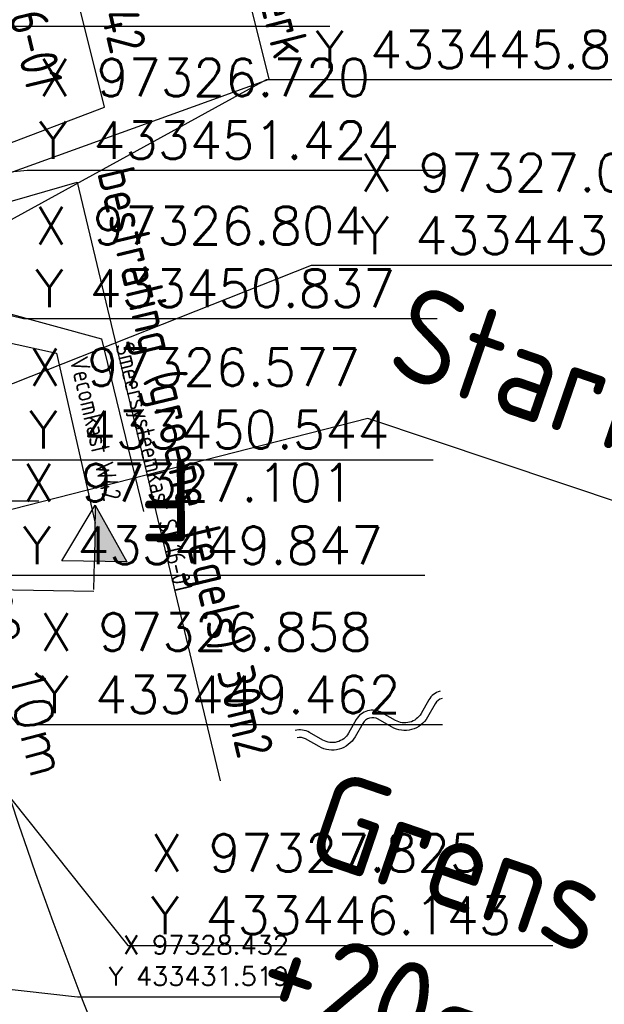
# Model space of a CAD drawing. Header units: millimetres. Extents: x 96940 to 101272, y 432237 to 434659.
# Tile 176 of 256: x 97336 to 97352, y 433430 to 433456. Entities that reach past the tile are written whole.
import ezdxf
from ezdxf.enums import TextEntityAlignment as Align

# ---------------------------------------------------------------- set-up
doc = ezdxf.new("R2010")
doc.units = ezdxf.units.MM
for name, pattern in [('CENTER', [35.225022, 22.015639, -4.403128, 4.403128, -4.403128]), ('DASHDOT', [25.4, 12.7, -6.35, 0, -6.35]), ('DASHED', [19.05, 12.7, -6.35])]:
    doc.linetypes.add(name, pattern=pattern)
for name, color, linetype in [('Aangave verhoogde contructie', 3, 'Continuous'), ('Ondergrond_Nieuw_IP', 8, 'Continuous'), ('R_BN_N_Kabels_en_leidingen_maatvoering', 1, 'Continuous'), ('R_BN_T_N_Hartspoor', 1, 'CENTER'), ('R_BN_T_N_Kokersysteem_Coordinaten', 1, 'Continuous'), ('R_BN_T_N_Kokersysteem_laagspanning', 2, 'DASHED'), ('R_BN_T_N_Kokersysteem_signaal', 2, 'DASHDOT'), ('R_BN_T_N_Kokersysteem_tekst', 7, 'Continuous'), ('R_BN_T_N_Opsluitband', 1, 'Continuous'), ('R_BN_T_N_Spoor', 3, 'Continuous'), ('R_BN_T_N_Tekst', 7, 'Continuous'), ('R_BN_T_N_Verkanting_Maatvoering', 7, 'Continuous'), ('R_BN_T_N_Verticaal alignement', 7, 'Continuous')]:
    doc.layers.add(name, color=color, linetype=linetype)
doc.layers.add('R_BN_T_N_Coordinaten', color=7, linetype='Continuous', lineweight=25)
doc.styles.add('ISO', font='iso.shx')
doc.styles.add('ISOCP', font='isocp.shx')
doc.styles.add('SIMPLEX', font='simplex.shx', dxfattribs={"width": 0.8})
doc.styles.get("Standard").update_dxf_attribs({"font": 'romans.shx'})
doc.linetypes.add('dSV_BESCHOEIING_LINKS', pattern='A,3,[144,dSV.shx,S=0.1,R=0,X=0,Y=-0.1],2', length=5)
doc.dimstyles.new('RET 1-500', dxfattribs={"dimtxt": 1, "dimasz": 1, "dimexe": 0.3, "dimexo": 0, "dimgap": 0.3, "dimtad": 1, "dimdec": 3, "dimzin": 1, "dimtxsty": 'Standard', "dimcen": 0, "dimclrd": 1, "dimclre": 1, "dimclrt": 7, "dimaunit": 2, "dimadec": 4, "dimazin": 0, "dimtfac": 1, "dimtdec": 3, "dimtofl": 0, "dimtmove": 0, "dimatfit": 0, "dimfxl": 1, "dimarcsym": 0})
doc.dimstyles.get("Standard").update_dxf_attribs({"dimtxt": 0.18, "dimasz": 0.18, "dimexe": 0.18, "dimexo": 0.0625, "dimgap": 0.09, "dimtad": 0, "dimtih": 1, "dimtoh": 1, "dimdec": 4, "dimzin": 0, "dimdsep": 46, "dimtxsty": 'Standard', "dimcen": 0.09, "dimadec": 0, "dimazin": 0, "dimtfac": 1, "dimtdec": 4, "dimtofl": 0, "dimtmove": 0, "dimatfit": 3, "dimfxl": 1, "dimtolj": 1, "dimtzin": 0, "dimarcsym": 0})

# ---------------------------------------------------------------- blocks, each defined once
blk = doc.blocks.new('*D43')
at = {"layer": 'Defpoints', "color": 0, "transparency": 16777216}
for p in [(97326.417, 433445.802), (97335.622, 433437.874), (97328.926, 433436.136)]:
    blk.add_point(p, dxfattribs=at)
at = {"layer": 'R_BN_T_N_Verkanting_Maatvoering', "color": 1, "lineweight": -2, "transparency": 16777216}
for p, q in [((97326.417, 433445.802), (97333.403, 433447.615)), ((97333.364, 433446.572), (97335.37, 433438.842)), ((97328.926, 433436.136), (97335.912, 433437.949))]:
    blk.add_line(p, q, dxfattribs=at)
at = {"layer": 'R_BN_T_N_Verkanting_Maatvoering', "color": 1, "transparency": 16777216}
for points in [[(97333.525, 433446.614), (97333.203, 433446.53), (97333.113, 433447.54)], [(97335.532, 433438.884), (97335.209, 433438.8), (97335.622, 433437.874)]]:
    blk.add_solid(points, dxfattribs=at)
at = {"layer": 'R_BN_T_N_Verkanting_Maatvoering', "color": 7, "transparency": 16777216, "insert": (97335.303, 433442.95), "char_height": 1, "attachment_point": 5, "rotation": 284.5516}
blk.add_mtext('Overgangszone 10m', dxfattribs=at)
blk = doc.blocks.new('water')
at = {"ltscale": 2}
for points in [[(-2, -0.3, 0.198912), (-1.788, -0.212), (-1.495, 0.081, -0.414214), (-0.505, 0.081), (-0.212, -0.212, 0.414214), (0.212, -0.212), (0.505, 0.081, -0.414214), (1.495, 0.081), (1.788, -0.212, 0.198912), (2, -0.3, 0.198912)], [(-2, -0.5, 0.198912), (-1.646, -0.354), (-1.354, -0.061, -0.414214), (-0.646, -0.061), (-0.354, -0.354, 0.414214), (0.354, -0.354), (0.646, -0.061, -0.414214), (1.354, -0.061), (1.646, -0.354, 0.198912), (2, -0.5, 0.198912)]]:
    blk.add_lwpolyline(points, format="xyb", dxfattribs=at)
blk = doc.blocks.new('dprof-rechts')
at = {"layer": 'R_BN_T_N_Verticaal alignement'}
blk.add_hatch(color=1, dxfattribs=at).paths.add_polyline_path([(0.00346, 0.003), (0, 0.003), (0, 0.009)])
at = {"layer": 'R_BN_T_N_Verticaal alignement', "color": 1}
blk.add_lwpolyline([(0, 0.009), (0.00346, 0.003), (-0.00346, 0.003)], close=True, dxfattribs=at)
for points in [[(0, 0.009), (0, 0.003)], [(0, 0), (0, 0.003)]]:
    blk.add_lwpolyline(points, dxfattribs=at)
at = {"layer": 'R_BN_T_N_Verticaal alignement', "color": 1, "style": 'SIMPLEX', "width": 0.8}
blk.add_attdef('profiel rechts', (0.0025, 0.01025), '', height=0.0035, rotation=360, dxfattribs=at)

msp = doc.modelspace()

# ---------------------------------------------------------------- linework, layer by layer
at = {"layer": 'Aangave verhoogde contructie', "color": 1, "linetype": 'Continuous', "ltscale": 0.05}
for p, q in [((97345.65071, 433445.84042), (97332.73589, 433442.54273)), ((97345.65071, 433445.84042), (97332.73589, 433442.54273)), ((97369.46405, 433437.8837), (97345.65071, 433445.84042))]:
    msp.add_line(p, q, dxfattribs=at)
at = {"layer": 'Ondergrond_Nieuw_IP', "linetype": 'dSV_BESCHOEIING_LINKS', "flags": 128}
msp.add_lwpolyline([(97339.209, 433484.709, 0.150899), (97336.695, 433483.257), (97331.73923, 433478.40701, 0.22876171), (97331.14879, 433476.77123, -0.01269396), (97331.31098, 433474.69592, -0.0042653), (97331.35348, 433473.73246, -0.0176126), (97331.35621, 433466.22065), (97331.2333, 433462.69613, 0.00104167), (97331.20145, 433461.72464, 0.00208334), (97331.17641, 433460.78095, 0.00312501), (97331.16166, 433459.86505, 0.00416669), (97331.1603, 433458.97702, 0.00520838), (97331.17512, 433458.11711, 0.00625053), (97331.20851, 433457.28568, 0.00727809), (97331.2624, 433456.48498, 0.00930615), (97331.34923, 433455.62271, 0.00730452), (97331.45651, 433454.82444, 0.00427622), (97331.57208, 433454.09319, 0.01759808), (97332.87891, 433447.66269), (97333.5823, 433444.73375, 0.00104167), (97333.81124, 433443.78908, 0.00208333), (97334.03932, 433442.87303), (97334.03892, 433442.87293, 0.10381856), (97353.06959, 433403.98234, 0.11416434), (97375.92485, 433385.4444, 0.45297152), (97378.69838, 433386.60566), (97381.44962, 433394.80778, 0.14063084), (97381.49838, 433395.90993), (97378.523, 433408.325)], format="xyb", dxfattribs=at)
at = {"layer": 'Ondergrond_Nieuw_IP', "linetype": 'Continuous'}
msp.add_lwpolyline([(97331.13084, 433442.13599, 0.10383677), (97350.70806, 433402.13214, 0.13075701), (97378.3051, 433381.20899, 0.32199249), (97380.57526, 433381.75096), (97386.90762, 433389.06733, 0.24171124), (97387.3403, 433390.84231), (97382.89908, 433409.37376)], format="xyb", dxfattribs=at)
at = {"layer": 'R_BN_T_N_Hartspoor', "ltscale": 0.5}
for centre, radius, start, end in [((97436.19525, 433468.76048), 112.1029, 194.220037, 217.9328641), ((97430.529, 433464.40646), 108.8759, 194.2195285, 217.7387291)]:
    msp.add_arc(centre, radius, start, end, dxfattribs=at)
at = {"layer": 'R_BN_T_N_Kokersysteem_laagspanning', "ltscale": 0.3}
msp.add_arc((97433.21096, 433466.23857), 110.14283, 193.3376864, 217.6387403, dxfattribs=at)
at = {"layer": 'R_BN_T_N_Kokersysteem_signaal', "color": 2, "linetype": 'DASHDOT', "ltscale": 0.3}
msp.add_arc((97433.25254, 433466.25752), 110.42733, 193.3419661, 217.6335693, dxfattribs=at)
at = {"layer": 'R_BN_T_N_Spoor', "color": 3}
for radius in [111.3854, 112.8204]:
    msp.add_arc((97436.19525, 433468.76048), radius, 194.220037, 217.9328641, dxfattribs=at)
at = {"layer": 'R_BN_T_N_Spoor', "linetype": 'Continuous', "ltscale": 0.05}
for radius, end in [(108.1584, 217.7390797), (109.5934, 217.7383832)]:
    msp.add_arc((97430.529, 433464.40646), radius, 194.2195285, end, dxfattribs=at)
at = {"layer": 'R_BN_T_N_Verticaal alignement', "color": 1}
msp.add_lwpolyline([(97287.43507, 433442.08643), (97338.35626, 433441.24518)], dxfattribs=at)

# ---------------------------------------------------------------- block references
at = {"layer": 'Ondergrond_Nieuw_IP', "rotation": 195.1906358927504}
msp.add_blockref('water', (97345.77724, 433437.57611), dxfattribs=at)
at = {"layer": 'R_BN_T_N_Verticaal alignement', "color": 1}
ref = msp.add_blockref('dprof-rechts', (97338.35695, 433441.28675), dxfattribs=dict(at, xscale=250, yscale=250, zscale=250, rotation=359.0535236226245))
ref.add_attrib('profiel rechts', 'F', dxfattribs={"layer": '0', "color": 4, "height": 2.1875, "rotation": 180.320103, "style": 'ISOCP'}).set_placement((97339.57166, 433444.76219), align=Align.RIGHT)

# ---------------------------------------------------------------- texts
at = {"layer": 'Aangave verhoogde contructie', "color": 7, "linetype": 'Continuous', "ltscale": 0.05, "char_height": 2.5, "width": 34.6054073, "attachment_point": 1, "rotation": 341.034317, "style": 'ISO'}
for s, insert in [('Start baanopbouw', (97346.88321, 433449.47142)), ('Grens Baanopbouw +20cm b.s.', (97344.70587, 433436.5297))]:
    msp.add_mtext(s, dxfattribs=dict(at, insert=insert))
at = {"layer": 'R_BN_N_Kabels_en_leidingen_maatvoering', "color": 7, "char_height": 1, "attachment_point": 7}
for s, insert in [('X 97326.720\\PY 433451.424', (97336.88162, 433452.75376)), ('X 97326.804\\PY 433450.837', (97336.78465, 433448.80904)), ('X 97326.577\\PY 433450.544', (97336.6256, 433445.04243)), ('X 97327.101\\PY 433449.847', (97336.45761, 433441.96787)), ('X 97326.858\\PY 433449.462', (97336.92529, 433437.99332)), ('X 97327.825\\PY 433446.143', (97339.86429, 433432.11352))]:
    msp.add_mtext(s, dxfattribs=dict(at, insert=insert))
at = {"layer": 'R_BN_T_N_Coordinaten', "color": 7, "char_height": 1, "attachment_point": 7}
for s, insert in [('X 97326.417\\PY 433445.802', (97344.25018, 433455.16755)), ('X 97327.051\\PY 433443.165', (97345.45407, 433450.22034))]:
    msp.add_mtext(s, dxfattribs=dict(at, insert=insert))
at = {"layer": 'R_BN_T_N_Kokersysteem_Coordinaten', "color": 7, "insert": (97343.55086, 433430.74423), "char_height": 0.5, "attachment_point": 9}
msp.add_mtext('X 97328.432\\PY 433431.519', dxfattribs=at)
at = {"layer": 'R_BN_T_N_Kokersysteem_tekst', "linetype": 'Continuous', "ltscale": 0.05, "style": 'ISO', "width": 0.9}
for s, p in [('Smeersysteemkast SI 16-01', (97339.16418, 433447.85648)), ('Vecomkast W42', (97337.94563, 433447.47328))]:
    msp.add_text(s, height=0.5, rotation=283.503832, dxfattribs=at).set_placement(p, align=Align.MIDDLE_LEFT)
at = {"layer": 'R_BN_T_N_Opsluitband', "color": 7, "linetype": 'Continuous', "ltscale": 0.05, "style": 'ISO', "width": 0.9}
msp.add_text('Opsluitbanden rondom straatwerk ', height=1, rotation=284.140349, dxfattribs=at).set_placement((97339.50726, 433471.90131), align=Align.MIDDLE_LEFT)
at = {"layer": 'R_BN_T_N_Tekst', "linetype": 'Continuous', "ltscale": 0.05, "style": 'ISO', "width": 0.9}
for s, p in [('Smeersysteemkast SI 16-01', (97333.88296, 433467.87948)), ('Vecomkast W42', (97337.45996, 433463.22712)), ('bestrating (groene tegels) 30m2', (97338.91987, 433452.50973)), ('bestrating (groene tegels) 30m2', (97338.91987, 433452.50973))]:
    msp.add_text(s, height=1, rotation=283.503832, dxfattribs=at).set_placement(p, align=Align.MIDDLE_LEFT)

# ---------------------------------------------------------------- dimensions: what is measured, and where the dimension line sits
at = {"layer": 'R_BN_T_N_Verkanting_Maatvoering'}
dim = msp.add_linear_dim(base=(97335.62161, 433437.8739), p1=(97326.41732, 433445.80177), p2=(97328.92636, 433436.13596), angle=284.551602, text='Overgangszone 10m', dimstyle='RET 1-500', dxfattribs=at)
dim.commit()
dim.dimension.update_dxf_attribs({"geometry": '*D43', "text_midpoint": (97334.36709, 433442.70681), "dimtype": 161})

# ---------------------------------------------------------------- leaders
at = {"layer": 'R_BN_N_Kabels_en_leidingen_maatvoering', "color": 1, "annotation_type": 0, "has_hookline": 1, "hookline_direction": 0}
for points, text_width in [([(97325.52949, 433455.79545), (97333.62796, 433456.28462)], 10.71429), ([(97326.72006, 433451.42411), (97336.58162, 433452.45376)], 10.7619), ([(97326.80363, 433450.83678), (97336.48465, 433448.50904)], 10.71429), ([(97326.57728, 433450.54411), (97336.0256, 433444.74243), (97336.3256, 433444.74243)], 10.7619), ([(97327.10134, 433449.84714), (97335.85761, 433441.66787), (97336.15761, 433441.66787)], 10.71429), ([(97326.85847, 433449.46156), (97336.32529, 433437.69332), (97336.62529, 433437.69332)], 10.71429), ([(97327.82538, 433446.14319), (97339.26429, 433431.81352), (97339.56429, 433431.81352)], 10.71429)]:
    msp.add_leader(points, dimstyle='RET 1-500', override={"dimasz": 0.3, "dimexe": 0, "dimzin": 0, "dimtofl": 1, "dimatfit": 2}, dxfattribs=dict(at, text_width=text_width))
at = {"layer": 'R_BN_T_N_Coordinaten', "annotation_type": 0, "has_hookline": 1, "hookline_direction": 0, "text_width": 10.71429}
for points in [[(97324.71271, 433452.89989), (97338.50538, 433460.77228), (97339.50538, 433460.77228)], [(97327.05051, 433443.16514), (97344.15407, 433449.92034), (97345.15407, 433449.92034)]]:
    msp.add_leader(points, dimstyle='RET 1-500', override={"dimexe": 0, "dimzin": 0, "dimtofl": 1, "dimatfit": 2}, dxfattribs=at)
at = {"layer": 'R_BN_T_N_Coordinaten', "color": 7, "annotation_type": 0, "has_hookline": 1, "hookline_direction": 0, "text_width": 10.71429}
msp.add_leader([(97326.41734, 433445.8017), (97342.95018, 433454.86755), (97343.95018, 433454.86755)], dimstyle='RET 1-500', override={"dimexe": 0, "dimzin": 0, "dimtofl": 1, "dimatfit": 2}, dxfattribs=at)
at = {"layer": 'R_BN_T_N_Kokersysteem_Coordinaten', "color": 7, "annotation_type": 0, "has_hookline": 1, "hookline_direction": 0, "text_width": 5.33333}
for points in [[(97324.18892, 433448.52885), (97330.76024, 433443.64922), (97331.26024, 433443.64922)], [(97328.43156, 433431.51912), (97337.91753, 433430.44423)]]:
    msp.add_leader(points, dimstyle='RET 1-500', override={"dimasz": 0.5, "dimexe": 0, "dimzin": 0, "dimtofl": 1, "dimatfit": 2}, dxfattribs=at)
at = {"layer": 'R_BN_T_N_Kokersysteem_tekst', "color": 1, "linetype": 'Continuous', "ltscale": 0.05}
for points in [[(97327.56941, 433450.96514), (97338.55604, 433447.96138), (97339.67499, 433443.36482)], [(97327.89211, 433449.62141), (97337.36067, 433447.58597), (97338.39407, 433443.05913)]]:
    msp.add_leader(points, dimstyle='Standard', override={"dimasz": 0.5}, dxfattribs=at)
at = {"layer": 'R_BN_T_N_Opsluitband', "color": 1, "linetype": 'Continuous', "ltscale": 0.05}
msp.add_leader([(97327.86755, 433449.40518), (97343.02646, 433454.87933), (97338.72229, 433472.21709)], dimstyle='Standard', override={"dimasz": 1}, dxfattribs=at)
at = {"layer": 'R_BN_T_N_Tekst', "color": 1, "linetype": 'Continuous', "ltscale": 0.05}
for points in [[(97327.7432, 433450.02113), (97338.64076, 433454.12817), (97336.36105, 433463.24183)], [(97329.35585, 433449.6551), (97337.91039, 433452.13399), (97341.71653, 433436.19639)], [(97329.35585, 433449.6551), (97337.91039, 433452.13399), (97341.71653, 433436.19639)]]:
    msp.add_leader(points, dimstyle='Standard', override={"dimasz": 1}, dxfattribs=at)

doc.saveas('drawing.dxf')
